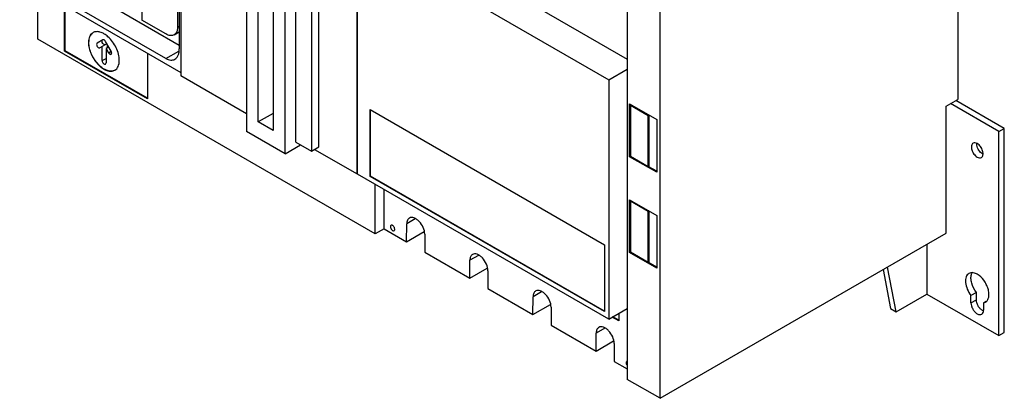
# Model space of a CAD drawing. Header units: millimetres. Extents: x 57 to 443, y 127 to 572.
# Tile 1 of 5: x 57 to 443, y 127 to 275. Entities that reach past the tile are written whole.
import ezdxf

# ---------------------------------------------------------------- set-up
doc = ezdxf.new("R2010")
doc.units = ezdxf.units.MM
doc.header["$LTSCALE"] = 45.402693
doc.layers.add('00_COMPONENTS_3', color=7, linetype='CONTINUOUS')
doc.layers.add('00_COMPONENTS_4', color=7, linetype='CONTINUOUS')

msp = doc.modelspace()

# ---------------------------------------------------------------- linework, layer by layer
at = {"layer": '00_COMPONENTS_3', "color": 7, "linetype": 'Continuous'}
for p, q in [((104.91, 311.7), (105.03, 274.89)), ((118.91, 298.37), (119, 272.19)), ((114.42, 269.51), (105.03, 274.89)), ((117.65, 269.2), (119.69, 270.38)), ((119, 272.19), (119.69, 272.59))]:
    msp.add_line(p, q, dxfattribs=at)
for points, knots in [([(119, 272.19), (119, 271.86), (118.95, 271.23), (118.7, 270.36), (118.27, 269.66), (117.87, 269.32), (117.65, 269.2)], [0, 0, 0, 0, 0.29001, 0.549337, 0.782431, 1, 1, 1, 1]), ([(117.65, 269.2), (117.44, 269.08), (116.95, 268.9), (116.13, 268.87), (115.27, 269.08), (114.7, 269.35), (114.42, 269.51)], [0, 0, 0, 0, 0.217976, 0.451239, 0.710412, 1, 1, 1, 1])]:
    msp.add_open_spline(points, degree=3, knots=knots, dxfattribs=at)
at = {"layer": '00_COMPONENTS_4', "color": 7, "linetype": 'Continuous'}
for p, q in [((120.35, 321.92), (120.35, 253.07)), ((424.76, 316.47), (424.76, 243.85)), ((146.02, 315.47), (146.02, 231.31)), ((119.69, 309.55), (119.69, 263.67)), ((161.15, 222.57), (161.15, 306.74)), ((189.36, 214.61), (189.36, 308.51)), ((189.58, 214.55), (189.58, 308.39)), ((189.58, 308.39), (288.01, 251.56)), ((295.22, 307.74), (295.22, 134.07)), ((308.09, 126.64), (308.09, 300.31)), ((150.65, 235), (150.65, 295.76)), ((165.39, 227.06), (165.39, 295.91)), ((174.37, 225.23), (174.37, 294.07)), ((57.13, 290.95), (120.35, 254.46)), ((119.69, 265.04), (71.21, 293.03)), ((156.52, 292.37), (156.52, 231.61)), ((171.47, 292.4), (171.47, 223.55)), ((114.44, 259.91), (64.13, 288.95)), ((64.21, 267.44), (64.21, 286.87)), ((74.73, 262.82), (74.73, 280.79)), ((74.95, 262.94), (74.95, 280.67)), ((260.99, 279.4), (295.22, 259.64)), ((196.44, 191.09), (64.21, 267.44)), ((89.7, 267.21), (87.5, 265.93)), ((92.96, 262.78), (90.75, 266.6)), ((74.95, 262.94), (74.73, 262.82)), ((107.27, 244.04), (74.73, 262.82)), ((107.27, 244.28), (74.95, 262.94)), ((91.28, 265.69), (88.55, 264.12)), ((89.48, 259.05), (89.48, 264.66)), ((92.02, 264.41), (90.97, 263.8)), ((90.97, 263.8), (91.91, 262.17)), ((90.97, 263.8), (90.97, 258.19)), ((91.61, 264.17), (91.61, 265.12)), ((91.91, 262.17), (92.96, 262.78)), ((114.44, 259.91), (119.48, 262.82)), ((89.48, 259.05), (90.97, 259.91)), ((92.96, 261.57), (93.18, 262.05)), ((107.27, 262.01), (107.27, 244.04)), ((288.01, 251.56), (295.22, 255.72)), ((146.02, 238.25), (120.35, 253.07)), ((288.01, 251.56), (288.01, 157.72)), ((420.16, 241.2), (424.76, 243.85)), ((443, 232.45), (424.01, 243.42)), ((194.49, 239.87), (286.28, 186.87)), ((194.49, 213.65), (194.49, 239.87)), ((194.59, 213.71), (194.59, 239.8)), ((296.17, 242.07), (306.78, 235.94)), ((296.17, 221.4), (296.17, 242.07)), ((296.86, 241.7), (296.5, 241.5)), ((303.46, 237.48), (296.5, 241.5)), ((296.5, 241.5), (296.5, 221.59)), ((296.53, 241.5), (296.53, 241.86)), ((420.16, 191.34), (420.16, 241.2)), ((440.88, 231.23), (421.89, 242.19)), ((156.52, 238.38), (150.65, 235)), ((303.82, 237.69), (303.46, 237.48)), ((303.46, 217.58), (303.46, 237.48)), ((303.82, 217.78), (303.82, 237.69)), ((306.78, 235.94), (306.78, 215.28)), ((156.52, 231.61), (150.65, 235)), ((440.88, 231.23), (443, 232.45)), ((443, 152.44), (443, 232.45)), ((161.15, 222.57), (146.02, 231.31)), ((440.88, 151.21), (440.88, 231.23)), ((161.15, 222.57), (167.16, 226.04)), ((165.39, 227.06), (171.47, 223.55)), ((171.47, 223.55), (174.37, 225.23)), ((172.68, 224.25), (189.37, 214.61)), ((296.53, 221.61), (296.17, 221.4)), ((306.78, 215.28), (296.17, 221.4)), ((296.5, 221.59), (303.46, 217.58)), ((303.82, 217.78), (303.46, 217.58)), ((306.78, 215.69), (303.47, 217.6)), ((189.37, 214.61), (189.58, 214.73)), ((288.01, 157.72), (189.58, 214.55)), ((194.59, 213.71), (194.49, 213.65)), ((286.28, 160.66), (194.49, 213.65)), ((286.28, 160.78), (194.59, 213.71)), ((196.43, 191.1), (196.43, 210.59)), ((199.98, 193.13), (199.97, 208.55)), ((296.17, 204.51), (306.78, 198.39)), ((296.17, 183.84), (296.17, 204.51)), ((296.86, 204.14), (296.5, 203.93)), ((303.46, 199.92), (296.5, 203.93)), ((296.5, 203.93), (296.5, 184.04)), ((296.53, 203.93), (296.53, 204.3)), ((212.15, 197), (208.81, 195.07)), ((303.82, 200.13), (303.46, 199.92)), ((303.46, 180.02), (303.46, 199.92)), ((303.82, 180.22), (303.82, 200.13)), ((306.78, 198.39), (306.78, 177.72)), ((199.97, 193.14), (196.43, 191.1)), ((199.98, 193.13), (208.77, 188.06)), ((208.77, 188.06), (208.81, 195.07)), ((208.77, 188.06), (215.62, 192.02)), ((215.88, 190.96), (215.88, 183.95)), ((308.09, 126.64), (420.16, 191.34)), ((286.28, 186.87), (286.28, 160.66)), ((412.6, 186.97), (412.6, 167.54)), ((215.88, 183.95), (233.52, 173.77)), ((236.91, 182.7), (233.57, 180.77)), ((296.53, 184.05), (296.17, 183.84)), ((306.78, 177.72), (296.17, 183.84)), ((296.5, 184.04), (303.46, 180.02)), ((233.52, 173.77), (233.57, 180.77)), ((233.52, 173.77), (240.38, 177.72)), ((303.82, 180.22), (303.46, 180.02)), ((306.78, 178.13), (303.47, 180.04)), ((400.57, 160.6), (397.23, 178.1)), ((240.64, 176.66), (240.64, 169.66)), ((395.53, 177.12), (398.45, 161.82)), ((429.92, 175.89), (429.15, 175.62)), ((240.64, 169.66), (258.27, 159.48)), ((258.27, 159.48), (258.31, 166.49)), ((261.66, 168.41), (258.31, 166.49)), ((400.57, 160.6), (412.6, 167.54)), ((412.6, 167.54), (440.88, 151.21)), ((432.04, 168.17), (429.92, 166.94)), ((429.92, 164.07), (429.92, 166.94)), ((432.04, 165.3), (432.04, 168.17)), ((258.27, 159.48), (265.13, 163.44)), ((265.39, 162.37), (265.39, 155.37)), ((429.92, 164.07), (432.04, 165.3)), ((434.87, 164.09), (435.92, 164.69)), ((434.87, 164.09), (435.65, 164.36)), ((434.87, 164.09), (434.87, 161.21)), ((288.01, 157.72), (295.22, 161.89)), ((291.9, 157.03), (289.35, 158.5)), ((291.9, 157.27), (289.57, 158.62)), ((291.9, 159.97), (291.9, 157.03)), ((398.45, 161.82), (400.57, 160.6)), ((265.39, 155.37), (283.02, 145.19)), ((283.02, 145.19), (283.06, 152.2)), ((286.4, 154.13), (283.06, 152.2)), ((440.88, 151.21), (443, 152.44)), ((283.02, 145.19), (289.88, 149.15)), ((290.13, 148.09), (290.13, 141.08)), ((290.13, 141.08), (295.22, 138.15)), ((308.09, 126.64), (295.22, 134.07))]:
    msp.add_line(p, q, dxfattribs=at)
msp.add_arc((435.96, 224.95), 2.89, 239.9788, 243.2404, dxfattribs=at)
for points, knots in [([(91.73, 268.46), (91.24, 268.89), (90.27, 269.62), (88.7, 270.32), (87.2, 270.52), (86.28, 270.25), (85.9, 270.03)], [0, 0, 0, 0, 0.302085, 0.567291, 0.795754, 1, 1, 1, 1]), ([(85.9, 270.03), (85.62, 269.87), (85.1, 269.43), (84.54, 268.51), (84.2, 267.39), (84.14, 266.57), (84.14, 266.14)], [0, 0, 0, 0, 0.217766, 0.450897, 0.71037, 1, 1, 1, 1]), ([(84.21, 266.18), (84.21, 266.6), (84.27, 267.41), (84.59, 268.52), (85.13, 269.43), (85.64, 269.87), (85.91, 270.04)], [0, 0, 0, 0, 0.289161, 0.548756, 0.782261, 1, 1, 1, 1]), ([(89.4, 266.68), (89.4, 266.73), (89.41, 266.91), (89.51, 267.1), (89.62, 267.16)], [0, 0, 0, 0, 0.295505, 1, 1, 1, 1]), ([(89.5, 266.18), (89.49, 266.22), (89.43, 266.38), (89.4, 266.55), (89.4, 266.68)], [0, 0, 0, 0, 0.266876, 1, 1, 1, 1]), ([(90.75, 266.6), (90.68, 266.72), (90.53, 266.93), (90.26, 267.16), (89.97, 267.28), (89.77, 267.25), (89.7, 267.21)], [0, 0, 0, 0, 0.307422, 0.584886, 0.81349, 1, 1, 1, 1]), ([(96.17, 259.19), (96.17, 260), (95.92, 261.71), (94.69, 265), (93.07, 267.27), (91.73, 268.46)], [0, 0, 0, 0, 0.231526, 0.487155, 1, 1, 1, 1]), ([(84.14, 266.14), (84.14, 265.41), (84.34, 263.88), (85.1, 261.63), (86.27, 259.47), (87.76, 257.57), (89.44, 256.08), (91.2, 255.12), (92.92, 254.77), (93.99, 255.05), (94.41, 255.29)], [0, 0, 0, 0, 0.128829, 0.270573, 0.417885, 0.562383, 0.6962, 0.813592, 0.913064, 1, 1, 1, 1]), ([(94.17, 255.18), (93.73, 254.99), (92.64, 254.83), (90.97, 255.29), (89.26, 256.31), (87.65, 257.81), (86.23, 259.7), (84.8, 262.42), (84.21, 264.7), (84.21, 266.18)], [0, 0, 0, 0, 0.088083, 0.189973, 0.309271, 0.443761, 0.587711, 0.733652, 1, 1, 1, 1]), ([(87.5, 265.93), (87.46, 265.91), (87.32, 265.8), (87.28, 265.59), (87.28, 265.45)], [0, 0, 0, 0, 0.22091, 1, 1, 1, 1]), ([(87.28, 265.45), (87.28, 265.27), (87.38, 264.88), (87.7, 264.4), (88.09, 264.07), (88.44, 264.05), (88.55, 264.12)], [0, 0, 0, 0, 0.271618, 0.564729, 0.81633, 1, 1, 1, 1]), ([(90.53, 265.3), (90.33, 265.27), (89.86, 265.53), (89.6, 265.93), (89.5, 266.18)], [0, 0, 0, 0, 0.430519, 1, 1, 1, 1]), ([(93.18, 262.05), (93.18, 262.11), (93.15, 262.36), (93.06, 262.61), (92.96, 262.78)], [0, 0, 0, 0, 0.229116, 1, 1, 1, 1]), ([(117.95, 259.61), (118.23, 259.78), (118.77, 260.25), (119.31, 261.21), (119.63, 262.38), (119.69, 263.23), (119.69, 263.67)], [0, 0, 0, 0, 0.21687, 0.450706, 0.710975, 1, 1, 1, 1]), ([(89.48, 259.05), (89.48, 258.86), (89.59, 258.47), (89.9, 257.99), (90.3, 257.67), (90.64, 257.65), (90.75, 257.71)], [0, 0, 0, 0, 0.27167, 0.56479, 0.816441, 1, 1, 1, 1]), ([(91.91, 262.17), (91.98, 262.06), (92.13, 261.85), (92.45, 261.57), (92.81, 261.48), (92.96, 261.57)], [0, 0, 0, 0, 0.311687, 0.593416, 1, 1, 1, 1]), ([(94.41, 255.29), (94.69, 255.45), (95.22, 255.89), (95.78, 256.81), (96.11, 257.94), (96.17, 258.76), (96.17, 259.19)], [0, 0, 0, 0, 0.217766, 0.450897, 0.71037, 1, 1, 1, 1]), ([(114.44, 259.91), (115.02, 259.58), (115.95, 259.21), (117.19, 259.28), (117.71, 259.48), (117.95, 259.61)], [0, 0, 0, 0, 0.547222, 0.780575, 1, 1, 1, 1]), ([(90.75, 257.71), (90.79, 257.73), (90.93, 257.85), (90.97, 258.05), (90.97, 258.19)], [0, 0, 0, 0, 0.220838, 1, 1, 1, 1]), ([(430.77, 226.69), (430.61, 226.6), (430.31, 226.3), (430.1, 225.67), (430.08, 224.9), (430.32, 223.75), (431.01, 222.39), (431.89, 221.52), (432.4, 221.23)], [0, 0, 0, 0, 0.087138, 0.186851, 0.304532, 0.438669, 0.730083, 1, 1, 1, 1]), ([(432.4, 226.53), (432.13, 226.69), (431.59, 226.91), (430.99, 226.82), (430.77, 226.69)], [0, 0, 0, 0, 0.550843, 1, 1, 1, 1]), ([(432.26, 225.94), (432.25, 225.99), (432.22, 226.2), (432.22, 226.42), (432.22, 226.58)], [0, 0, 0, 0, 0.260188, 1, 1, 1, 1]), ([(434.52, 222.45), (433.92, 222.8), (432.92, 223.88), (432.36, 225.22), (432.26, 225.94)], [0, 0, 0, 0, 0.489694, 1, 1, 1, 1]), ([(434.02, 221.07), (434.18, 221.16), (434.48, 221.46), (434.69, 222.09), (434.71, 222.86), (434.47, 224.01), (433.78, 225.36), (432.9, 226.24), (432.4, 226.53)], [0, 0, 0, 0, 0.087138, 0.186851, 0.304532, 0.438669, 0.730083, 1, 1, 1, 1]), ([(432.4, 221.23), (432.67, 221.07), (433.2, 220.85), (433.8, 220.94), (434.02, 221.07)], [0, 0, 0, 0, 0.550843, 1, 1, 1, 1]), ([(209.84, 197.33), (209.51, 197.13), (208.93, 196.41), (208.81, 195.54), (208.81, 195.07)], [0, 0, 0, 0, 0.449742, 1, 1, 1, 1]), ([(215.88, 190.96), (215.88, 191.85), (215.39, 193.7), (214.12, 195.67), (212.76, 196.87), (211.73, 197.43), (210.72, 197.63), (210.09, 197.47), (209.84, 197.33)], [0, 0, 0, 0, 0.269898, 0.56134, 0.695473, 0.813143, 0.912853, 1, 1, 1, 1]), ([(202.65, 194.49), (202.57, 194.44), (202.43, 194.27), (202.4, 194.05), (202.4, 193.94)], [0, 0, 0, 0, 0.44947, 1, 1, 1, 1]), ([(202.4, 193.94), (202.4, 193.72), (202.52, 193.27), (202.83, 192.8), (203.16, 192.51), (203.46, 192.34), (203.74, 192.32), (203.86, 192.4)], [0, 0, 0, 0, 0.271203, 0.563817, 0.698536, 0.816757, 1, 1, 1, 1]), ([(204.11, 192.95), (204.11, 193.17), (203.99, 193.61), (203.69, 194.09), (203.36, 194.38), (203.06, 194.55), (202.78, 194.56), (202.65, 194.49)], [0, 0, 0, 0, 0.271203, 0.563817, 0.698536, 0.816757, 1, 1, 1, 1]), ([(203.86, 192.4), (203.95, 192.44), (204.09, 192.62), (204.11, 192.83), (204.11, 192.95)], [0, 0, 0, 0, 0.44947, 1, 1, 1, 1]), ([(234.6, 183.03), (234.27, 182.84), (233.69, 182.12), (233.57, 181.25), (233.57, 180.77)], [0, 0, 0, 0, 0.449742, 1, 1, 1, 1]), ([(240.64, 176.66), (240.64, 177.56), (240.15, 179.41), (238.87, 181.37), (237.52, 182.57), (236.49, 183.14), (235.48, 183.34), (234.85, 183.18), (234.6, 183.03)], [0, 0, 0, 0, 0.269898, 0.56134, 0.695473, 0.813143, 0.912853, 1, 1, 1, 1]), ([(429.15, 175.62), (428.9, 175.48), (428.45, 175.07), (428, 174.23), (427.79, 173.19), (427.8, 171.54), (428.41, 169.34), (429.34, 167.71), (429.92, 166.94)], [0, 0, 0, 0, 0.088582, 0.185025, 0.294319, 0.417792, 0.698903, 1, 1, 1, 1]), ([(432.04, 168.17), (431.22, 169.26), (430.29, 171.08), (429.85, 173.57), (429.96, 174.74), (430.11, 175.25)], [0, 0, 0, 0, 0.542811, 0.788908, 1, 1, 1, 1]), ([(432.4, 175.3), (432.19, 175.42), (431.42, 175.8), (430.53, 175.99), (429.92, 175.89)], [0, 0, 0, 0, 0.282637, 1, 1, 1, 1]), ([(435.65, 164.36), (435.97, 164.55), (436.56, 165.15), (436.99, 166.42), (437.03, 167.95), (436.68, 169.63), (435.99, 171.34), (434.72, 173.4), (433.4, 174.71), (432.4, 175.3)], [0, 0, 0, 0, 0.087104, 0.1867, 0.304249, 0.438237, 0.582928, 0.730423, 1, 1, 1, 1]), ([(259.35, 168.75), (259.02, 168.55), (258.44, 167.83), (258.32, 166.96), (258.31, 166.49)], [0, 0, 0, 0, 0.449742, 1, 1, 1, 1]), ([(265.39, 162.37), (265.39, 163.27), (264.89, 165.12), (263.62, 167.08), (262.27, 168.29), (261.24, 168.85), (260.23, 169.05), (259.6, 168.89), (259.35, 168.75)], [0, 0, 0, 0, 0.269898, 0.56134, 0.695473, 0.813143, 0.912853, 1, 1, 1, 1]), ([(429.92, 164.07), (429.92, 163.66), (430.07, 162.81), (430.6, 161.61), (431.38, 160.55), (432.04, 159.99), (432.4, 159.78)], [0, 0, 0, 0, 0.237254, 0.500001, 0.762748, 1, 1, 1, 1]), ([(434.52, 161.01), (434.17, 161.21), (433.5, 161.77), (432.73, 162.83), (432.19, 164.03), (432.04, 164.89), (432.04, 165.3)], [0, 0, 0, 0, 0.237252, 0.499999, 0.762746, 1, 1, 1, 1]), ([(432.4, 159.78), (432.69, 159.62), (433.26, 159.38), (433.91, 159.47), (434.15, 159.61)], [0, 0, 0, 0, 0.550833, 1, 1, 1, 1]), ([(434.15, 159.61), (434.38, 159.75), (434.79, 160.26), (434.87, 160.88), (434.87, 161.21)], [0, 0, 0, 0, 0.449166, 1, 1, 1, 1]), ([(284.1, 154.46), (283.76, 154.26), (283.19, 153.55), (283.07, 152.67), (283.06, 152.2)], [0, 0, 0, 0, 0.449742, 1, 1, 1, 1]), ([(290.13, 148.09), (290.13, 148.98), (289.64, 150.83), (288.37, 152.8), (287.02, 154), (285.99, 154.56), (284.98, 154.76), (284.35, 154.6), (284.1, 154.46)], [0, 0, 0, 0, 0.269898, 0.56134, 0.695473, 0.813143, 0.912853, 1, 1, 1, 1]), ([(295.07, 141.13), (294.99, 141.09), (294.85, 140.91), (294.82, 140.7), (294.82, 140.58)], [0, 0, 0, 0, 0.44947, 1, 1, 1, 1]), ([(294.82, 140.58), (294.82, 140.5), (294.86, 140.15), (295.01, 139.81), (295.17, 139.59)], [0, 0, 0, 0, 0.228428, 1, 1, 1, 1])]:
    msp.add_open_spline(points, degree=3, knots=knots, dxfattribs=at)
for points in [[(430.11, 175.25), (430.15, 175.39), (430.2, 175.53), (430.26, 175.67)], [(430.26, 175.67), (430.32, 175.8), (430.38, 175.92), (430.46, 176.04)], [(434.83, 160.85), (434.72, 160.9), (434.62, 160.95), (434.52, 161.01)], [(295.2, 141.18), (295.16, 141.17), (295.11, 141.16), (295.07, 141.13)]]:
    msp.add_open_spline(points, degree=3, dxfattribs=at)

doc.saveas('drawing.dxf')
